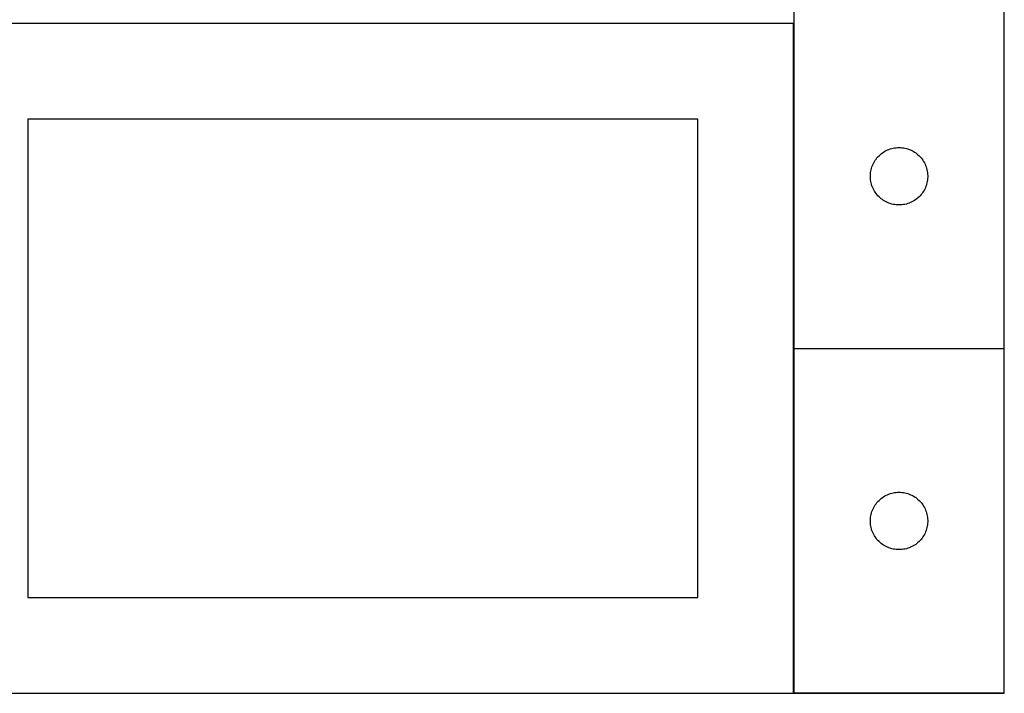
# Model space of a CAD drawing. Header units: millimetres. Extents: x 7 to 1493, y 7 to 2993.
# Tile 7 of 12: x 957 to 1471, y 1759 to 2111. Entities that reach past the tile are written whole.
import ezdxf

# ---------------------------------------------------------------- set-up
doc = ezdxf.new("R2010")
doc.units = ezdxf.units.MM
doc.layers.add('COMMON', color=5, linetype='CONTINUOUS', true_color=0x0000ff)
doc.layers.add('CUT', color=7, linetype='CONTINUOUS', true_color=0x000000)

msp = doc.modelspace()

# ---------------------------------------------------------------- linework, layer by layer
at = {"layer": 'COMMON'}
for p, q in [((1360.999118, 2108.908714), (1360.999118, 1939.108715)), ((1360.999118, 1938.908714), (1360.999118, 1758.908714)), ((1361.099119, 1939.008714), (1471.099119, 1939.008714)), ((910.899118, 1758.808713), (1360.899118, 1758.808713)), ((1471.099119, 1758.808714), (1361.099119, 1758.808714))]:
    msp.add_line(p, q, dxfattribs=at)
at = {"layer": 'CUT'}
for p, q in [((1361.099119, 2119.108715), (1361.099119, 1939.108715)), ((1471.099119, 1939.108715), (1471.099119, 2119.108715)), ((1360.899118, 2108.908714), (910.899118, 2108.908714)), ((1360.899118, 1758.908714), (1360.899118, 2108.908714)), ((1310.899118, 2058.908714), (960.899118, 2058.908714)), ((960.899118, 2058.908714), (960.899118, 1808.908714)), ((1310.899118, 1808.908714), (1310.899118, 2058.908714)), ((1408.710898, 2042.162994), (1409.392712, 2042.526021)), ((1409.392712, 2042.526021), (1410.092311, 2042.853469)), ((1410.092311, 2042.853469), (1410.807838, 2043.144467)), ((1410.807838, 2043.144467), (1411.537397, 2043.398246)), ((1411.537397, 2043.398246), (1412.279052, 2043.614131)), ((1412.279052, 2043.614131), (1413.030838, 2043.79155)), ((1413.030838, 2043.79155), (1413.79076, 2043.930034)), ((1413.79076, 2043.930034), (1414.556804, 2044.029213)), ((1414.556804, 2044.029213), (1415.326938, 2044.088826)), ((1415.326938, 2044.088826), (1416.099119, 2044.108715)), ((1416.099119, 2044.108715), (1416.8713, 2044.088826)), ((1416.8713, 2044.088826), (1417.641434, 2044.029213)), ((1417.641434, 2044.029213), (1418.407478, 2043.930034)), ((1418.407478, 2043.930034), (1419.1674, 2043.79155)), ((1419.1674, 2043.79155), (1419.919186, 2043.614131)), ((1419.919186, 2043.614131), (1420.660842, 2043.398246)), ((1420.660842, 2043.398246), (1421.3904, 2043.144467)), ((1421.3904, 2043.144467), (1422.105928, 2042.853469)), ((1422.105928, 2042.853469), (1422.805526, 2042.526021)), ((1422.805526, 2042.526021), (1423.48734, 2042.162994)), ((1403.2394, 2036.830607), (1403.653964, 2037.482371)), ((1403.653964, 2037.482371), (1404.10153, 2038.111929)), ((1404.10153, 2038.111929), (1404.580912, 2038.717613)), ((1404.580912, 2038.717613), (1405.090839, 2039.297815)), ((1405.090839, 2039.297815), (1405.629957, 2039.850998)), ((1405.629957, 2039.850998), (1406.196837, 2040.375694)), ((1406.196837, 2040.375694), (1406.789977, 2040.870512)), ((1406.789977, 2040.870512), (1407.407803, 2041.33414)), ((1407.407803, 2041.33414), (1408.048676, 2041.765348)), ((1408.048676, 2041.765348), (1408.710898, 2042.162994)), ((1423.48734, 2042.162994), (1424.149562, 2041.765348)), ((1424.149562, 2041.765348), (1424.790436, 2041.33414)), ((1424.790436, 2041.33414), (1425.408261, 2040.870512)), ((1425.408261, 2040.870512), (1426.001401, 2040.375694)), ((1426.001401, 2040.375694), (1426.568281, 2039.850998)), ((1426.568281, 2039.850998), (1427.1074, 2039.297815)), ((1427.1074, 2039.297815), (1427.617326, 2038.717613)), ((1427.617326, 2038.717613), (1428.096708, 2038.111929)), ((1428.096708, 2038.111929), (1428.544274, 2037.482371)), ((1428.544274, 2037.482371), (1428.958839, 2036.830607)), ((1401.34215, 2031.797926), (1401.500154, 2032.554031)), ((1401.500154, 2032.554031), (1401.696871, 2033.301)), ((1401.696871, 2033.301), (1401.931781, 2034.036851)), ((1401.931781, 2034.036851), (1402.20426, 2034.759633)), ((1402.20426, 2034.759633), (1402.513585, 2035.467431)), ((1402.513585, 2035.467431), (1402.858937, 2036.158366)), ((1402.858937, 2036.158366), (1403.2394, 2036.830607)), ((1428.958839, 2036.830607), (1429.339301, 2036.158366)), ((1429.339301, 2036.158366), (1429.684653, 2035.467431)), ((1429.684653, 2035.467431), (1429.993979, 2034.759633)), ((1429.993979, 2034.759633), (1430.266458, 2034.036851)), ((1430.266458, 2034.036851), (1430.501367, 2033.301)), ((1430.501367, 2033.301), (1430.698085, 2032.554031)), ((1430.698085, 2032.554031), (1430.856088, 2031.797926)), ((1401.104092, 2029.494934), (1401.143856, 2030.266347)), ((1401.104092, 2028.722496), (1401.104092, 2029.494934)), ((1401.143856, 2027.951083), (1401.104092, 2028.722496)), ((1401.143856, 2030.266347), (1401.223279, 2031.03469)), ((1401.223279, 2027.18274), (1401.143856, 2027.951083)), ((1401.223279, 2031.03469), (1401.34215, 2031.797926)), ((1401.34215, 2026.419504), (1401.223279, 2027.18274)), ((1430.856088, 2031.797926), (1430.974959, 2031.03469)), ((1430.974959, 2027.18274), (1430.856088, 2026.419504)), ((1430.974959, 2031.03469), (1431.054382, 2030.266347)), ((1431.054382, 2027.951083), (1430.974959, 2027.18274)), ((1431.054382, 2030.266347), (1431.094146, 2029.494934)), ((1431.094146, 2028.722496), (1431.054382, 2027.951083)), ((1431.094146, 2029.494934), (1431.094146, 2028.722496)), ((1401.500154, 2025.663399), (1401.34215, 2026.419504)), ((1401.696871, 2024.916431), (1401.500154, 2025.663399)), ((1401.931781, 2024.180579), (1401.696871, 2024.916431)), ((1402.20426, 2023.457797), (1401.931781, 2024.180579)), ((1402.513585, 2022.749999), (1402.20426, 2023.457797)), ((1402.858937, 2022.059064), (1402.513585, 2022.749999)), ((1403.2394, 2021.386823), (1402.858937, 2022.059064)), ((1429.339301, 2022.059064), (1428.958839, 2021.386823)), ((1429.684653, 2022.749999), (1429.339301, 2022.059064)), ((1429.993979, 2023.457797), (1429.684653, 2022.749999)), ((1430.266458, 2024.180579), (1429.993979, 2023.457797)), ((1430.501367, 2024.916431), (1430.266458, 2024.180579)), ((1430.698085, 2025.663399), (1430.501367, 2024.916431)), ((1430.856088, 2026.419504), (1430.698085, 2025.663399)), ((1403.653964, 2020.735059), (1403.2394, 2021.386823)), ((1404.10153, 2020.105501), (1403.653964, 2020.735059)), ((1404.580912, 2019.499817), (1404.10153, 2020.105501)), ((1405.090839, 2018.919615), (1404.580912, 2019.499817)), ((1405.629957, 2018.366432), (1405.090839, 2018.919615)), ((1406.196837, 2017.841736), (1405.629957, 2018.366432)), ((1406.789977, 2017.346918), (1406.196837, 2017.841736)), ((1407.407803, 2016.88329), (1406.789977, 2017.346918)), ((1408.048676, 2016.452082), (1407.407803, 2016.88329)), ((1424.790436, 2016.88329), (1424.149562, 2016.452082)), ((1425.408261, 2017.346918), (1424.790436, 2016.88329)), ((1426.001401, 2017.841736), (1425.408261, 2017.346918)), ((1426.568281, 2018.366432), (1426.001401, 2017.841736)), ((1427.1074, 2018.919615), (1426.568281, 2018.366432)), ((1427.617326, 2019.499817), (1427.1074, 2018.919615)), ((1428.096708, 2020.105501), (1427.617326, 2019.499817)), ((1428.544274, 2020.735059), (1428.096708, 2020.105501)), ((1428.958839, 2021.386823), (1428.544274, 2020.735059)), ((1408.710898, 2016.054436), (1408.048676, 2016.452082)), ((1409.392712, 2015.691409), (1408.710898, 2016.054436)), ((1410.092311, 2015.363962), (1409.392712, 2015.691409)), ((1410.807838, 2015.072963), (1410.092311, 2015.363962)), ((1411.537397, 2014.819184), (1410.807838, 2015.072963)), ((1412.279052, 2014.603299), (1411.537397, 2014.819184)), ((1413.030838, 2014.42588), (1412.279052, 2014.603299)), ((1413.79076, 2014.287397), (1413.030838, 2014.42588)), ((1414.556804, 2014.188217), (1413.79076, 2014.287397)), ((1415.326938, 2014.128604), (1414.556804, 2014.188217)), ((1416.099119, 2014.108715), (1415.326938, 2014.128604)), ((1416.8713, 2014.128604), (1416.099119, 2014.108715)), ((1417.641434, 2014.188217), (1416.8713, 2014.128604)), ((1418.407478, 2014.287397), (1417.641434, 2014.188217)), ((1419.1674, 2014.42588), (1418.407478, 2014.287397)), ((1419.919186, 2014.603299), (1419.1674, 2014.42588)), ((1420.660842, 2014.819184), (1419.919186, 2014.603299)), ((1421.3904, 2015.072963), (1420.660842, 2014.819184)), ((1422.105928, 2015.363962), (1421.3904, 2015.072963)), ((1422.805526, 2015.691409), (1422.105928, 2015.363962)), ((1423.48734, 2016.054436), (1422.805526, 2015.691409)), ((1424.149562, 2016.452082), (1423.48734, 2016.054436)), ((1361.099119, 1939.108715), (1471.099119, 1939.108715)), ((1361.099119, 1938.908714), (1361.099119, 1758.908714)), ((1471.099119, 1938.908714), (1361.099119, 1938.908714)), ((1471.099119, 1758.908714), (1471.099119, 1938.908714)), ((1408.710898, 1861.962993), (1409.392712, 1862.32602)), ((1409.392712, 1862.32602), (1410.092311, 1862.653468)), ((1410.092311, 1862.653468), (1410.807838, 1862.944466)), ((1410.807838, 1862.944466), (1411.537397, 1863.198245)), ((1411.537397, 1863.198245), (1412.279052, 1863.41413)), ((1412.279052, 1863.41413), (1413.030838, 1863.591549)), ((1413.030838, 1863.591549), (1413.79076, 1863.730033)), ((1413.79076, 1863.730033), (1414.556804, 1863.829212)), ((1414.556804, 1863.829212), (1415.326938, 1863.888825)), ((1415.326938, 1863.888825), (1416.099119, 1863.908714)), ((1416.099119, 1863.908714), (1416.8713, 1863.888825)), ((1416.8713, 1863.888825), (1417.641434, 1863.829212)), ((1417.641434, 1863.829212), (1418.407478, 1863.730033)), ((1418.407478, 1863.730033), (1419.1674, 1863.591549)), ((1419.1674, 1863.591549), (1419.919186, 1863.41413)), ((1419.919186, 1863.41413), (1420.660842, 1863.198245)), ((1420.660842, 1863.198245), (1421.3904, 1862.944466)), ((1421.3904, 1862.944466), (1422.105928, 1862.653468)), ((1422.105928, 1862.653468), (1422.805526, 1862.32602)), ((1422.805526, 1862.32602), (1423.48734, 1861.962993)), ((1403.2394, 1856.630606), (1403.653964, 1857.28237)), ((1403.653964, 1857.28237), (1404.10153, 1857.911928)), ((1404.10153, 1857.911928), (1404.580912, 1858.517612)), ((1404.580912, 1858.517612), (1405.090839, 1859.097814)), ((1405.090839, 1859.097814), (1405.629957, 1859.650997)), ((1405.629957, 1859.650997), (1406.196837, 1860.175693)), ((1406.196837, 1860.175693), (1406.789977, 1860.670511)), ((1406.789977, 1860.670511), (1407.407803, 1861.134139)), ((1407.407803, 1861.134139), (1408.048676, 1861.565347)), ((1408.048676, 1861.565347), (1408.710898, 1861.962993)), ((1423.48734, 1861.962993), (1424.149562, 1861.565347)), ((1424.149562, 1861.565347), (1424.790436, 1861.134139)), ((1424.790436, 1861.134139), (1425.408261, 1860.670511)), ((1425.408261, 1860.670511), (1426.001401, 1860.175693)), ((1426.001401, 1860.175693), (1426.568281, 1859.650997)), ((1426.568281, 1859.650997), (1427.1074, 1859.097814)), ((1427.1074, 1859.097814), (1427.617326, 1858.517612)), ((1427.617326, 1858.517612), (1428.096708, 1857.911928)), ((1428.096708, 1857.911928), (1428.544274, 1857.28237)), ((1428.544274, 1857.28237), (1428.958839, 1856.630606)), ((1401.34215, 1851.597925), (1401.500154, 1852.35403)), ((1401.500154, 1852.35403), (1401.696871, 1853.100999)), ((1401.696871, 1853.100999), (1401.931781, 1853.83685)), ((1401.931781, 1853.83685), (1402.20426, 1854.559632)), ((1402.20426, 1854.559632), (1402.513585, 1855.26743)), ((1402.513585, 1855.26743), (1402.858937, 1855.958365)), ((1402.858937, 1855.958365), (1403.2394, 1856.630606)), ((1428.958839, 1856.630606), (1429.339301, 1855.958365)), ((1429.339301, 1855.958365), (1429.684653, 1855.26743)), ((1429.684653, 1855.26743), (1429.993979, 1854.559632)), ((1429.993979, 1854.559632), (1430.266458, 1853.83685)), ((1430.266458, 1853.83685), (1430.501367, 1853.100999)), ((1430.501367, 1853.100999), (1430.698085, 1852.35403)), ((1430.698085, 1852.35403), (1430.856088, 1851.597925)), ((1401.104092, 1849.294933), (1401.143856, 1850.066346)), ((1401.104092, 1848.522495), (1401.104092, 1849.294933)), ((1401.143856, 1847.751082), (1401.104092, 1848.522495)), ((1401.143856, 1850.066346), (1401.223279, 1850.834689)), ((1401.223279, 1846.982739), (1401.143856, 1847.751082)), ((1401.223279, 1850.834689), (1401.34215, 1851.597925)), ((1401.34215, 1846.219503), (1401.223279, 1846.982739)), ((1430.856088, 1851.597925), (1430.974959, 1850.834689)), ((1430.974959, 1846.982739), (1430.856088, 1846.219503)), ((1430.974959, 1850.834689), (1431.054382, 1850.066346)), ((1431.054382, 1847.751082), (1430.974959, 1846.982739)), ((1431.054382, 1850.066346), (1431.094146, 1849.294933)), ((1431.094146, 1848.522495), (1431.054382, 1847.751082)), ((1431.094146, 1849.294933), (1431.094146, 1848.522495)), ((1401.500154, 1845.463398), (1401.34215, 1846.219503)), ((1401.696871, 1844.71643), (1401.500154, 1845.463398)), ((1401.931781, 1843.980578), (1401.696871, 1844.71643)), ((1402.20426, 1843.257796), (1401.931781, 1843.980578)), ((1402.513585, 1842.549998), (1402.20426, 1843.257796)), ((1402.858937, 1841.859063), (1402.513585, 1842.549998)), ((1403.2394, 1841.186822), (1402.858937, 1841.859063)), ((1429.339301, 1841.859063), (1428.958839, 1841.186822)), ((1429.684653, 1842.549998), (1429.339301, 1841.859063)), ((1429.993979, 1843.257796), (1429.684653, 1842.549998)), ((1430.266458, 1843.980578), (1429.993979, 1843.257796)), ((1430.501367, 1844.71643), (1430.266458, 1843.980578)), ((1430.698085, 1845.463398), (1430.501367, 1844.71643)), ((1430.856088, 1846.219503), (1430.698085, 1845.463398)), ((1403.653964, 1840.535058), (1403.2394, 1841.186822)), ((1404.10153, 1839.9055), (1403.653964, 1840.535058)), ((1404.580912, 1839.299816), (1404.10153, 1839.9055)), ((1405.090839, 1838.719614), (1404.580912, 1839.299816)), ((1405.629957, 1838.166431), (1405.090839, 1838.719614)), ((1406.196837, 1837.641735), (1405.629957, 1838.166431)), ((1406.789977, 1837.146917), (1406.196837, 1837.641735)), ((1407.407803, 1836.683289), (1406.789977, 1837.146917)), ((1408.048676, 1836.252081), (1407.407803, 1836.683289)), ((1424.790436, 1836.683289), (1424.149562, 1836.252081)), ((1425.408261, 1837.146917), (1424.790436, 1836.683289)), ((1426.001401, 1837.641735), (1425.408261, 1837.146917)), ((1426.568281, 1838.166431), (1426.001401, 1837.641735)), ((1427.1074, 1838.719614), (1426.568281, 1838.166431)), ((1427.617326, 1839.299816), (1427.1074, 1838.719614)), ((1428.096708, 1839.9055), (1427.617326, 1839.299816)), ((1428.544274, 1840.535058), (1428.096708, 1839.9055)), ((1428.958839, 1841.186822), (1428.544274, 1840.535058)), ((1408.710898, 1835.854435), (1408.048676, 1836.252081)), ((1409.392712, 1835.491408), (1408.710898, 1835.854435)), ((1410.092311, 1835.163961), (1409.392712, 1835.491408)), ((1410.807838, 1834.872962), (1410.092311, 1835.163961)), ((1411.537397, 1834.619183), (1410.807838, 1834.872962)), ((1412.279052, 1834.403298), (1411.537397, 1834.619183)), ((1413.030838, 1834.225879), (1412.279052, 1834.403298)), ((1413.79076, 1834.087396), (1413.030838, 1834.225879)), ((1414.556804, 1833.988216), (1413.79076, 1834.087396)), ((1415.326938, 1833.928603), (1414.556804, 1833.988216)), ((1416.099119, 1833.908714), (1415.326938, 1833.928603)), ((1416.8713, 1833.928603), (1416.099119, 1833.908714)), ((1417.641434, 1833.988216), (1416.8713, 1833.928603)), ((1418.407478, 1834.087396), (1417.641434, 1833.988216)), ((1419.1674, 1834.225879), (1418.407478, 1834.087396)), ((1419.919186, 1834.403298), (1419.1674, 1834.225879)), ((1420.660842, 1834.619183), (1419.919186, 1834.403298)), ((1421.3904, 1834.872962), (1420.660842, 1834.619183)), ((1422.105928, 1835.163961), (1421.3904, 1834.872962)), ((1422.805526, 1835.491408), (1422.105928, 1835.163961)), ((1423.48734, 1835.854435), (1422.805526, 1835.491408)), ((1424.149562, 1836.252081), (1423.48734, 1835.854435)), ((960.899118, 1808.908714), (1310.899118, 1808.908714)), ((910.899118, 1758.908714), (1360.899118, 1758.908714)), ((1361.099119, 1758.908714), (1471.099119, 1758.908714))]:
    msp.add_line(p, q, dxfattribs=at)

doc.saveas('drawing.dxf')
